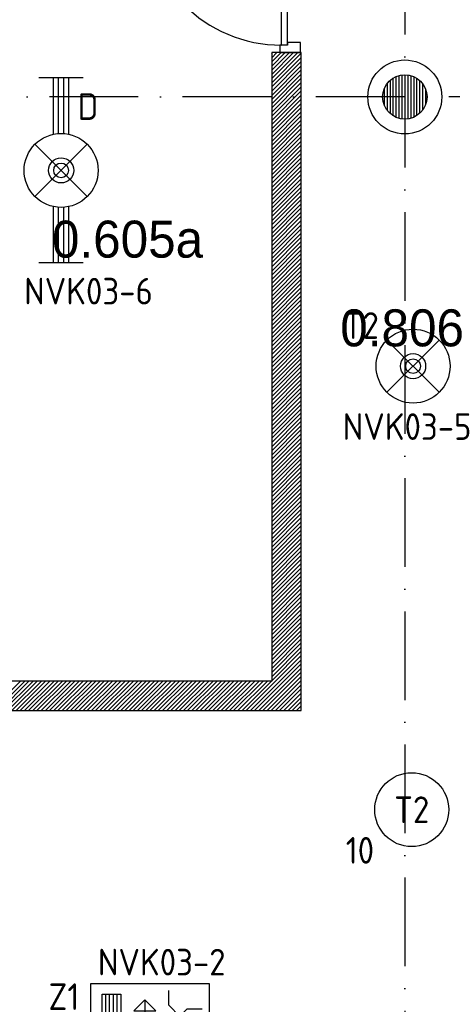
# Model space of a CAD drawing. Header units: millimetres. Extents: x -6587 to 112313, y 244 to 84344.
# Tile 49 of 58: x 73044 to 75969, y 41997 to 48655. Entities that reach past the tile are written whole.
import ezdxf
from ezdxf.enums import TextEntityAlignment as Align

# ---------------------------------------------------------------- set-up
doc = ezdxf.new("R2010")
doc.units = ezdxf.units.MM
doc.header["$LTSCALE"] = 100
doc.linetypes.add('DASHDOT', pattern=[9, 6, -1.5, 0, -1.5])
doc.layers.get('0').update_dxf_attribs({"linetype": 'CONTINUOUS'})
for name, color, linetype in [('AL$7----_STRAMIEN', 1, 'DASHDOT'), ('BOUW', 8, 'CONTINUOUS'), ('EB63101-_ATTRIB', 2, 'CONTINUOUS'), ('EB63202-_ATTRIB', 2, 'CONTINUOUS'), ('EB63501-_ATTRIB', 2, 'CONTINUOUS'), ('EL63101-_LICHT-ARM', 3, 'CONTINUOUS'), ('EL63202-_NOODVRL-TXT', 3, 'CONTINUOUS'), ('EL63501-_NOODVRL-ARM', 3, 'CONTINUOUS'), ('KABELGOOT', 8, 'CONTINUOUS')]:
    doc.layers.add(name, color=color, linetype=linetype)
doc.styles.add('1_8', font='iso', dxfattribs={"width": 0.7, "height": 1.8})
doc.styles.add('BURO-025', font='BUROFONT.shx', dxfattribs={"height": 250})
doc.styles.add('NORATT', font='isocp.shx')
doc.styles.get("Standard").update_dxf_attribs({"font": 'iso.shx'})
doc.styles.add('TECHNIC', font='technic_.ttf')

# ---------------------------------------------------------------- blocks, each defined once
blk = doc.blocks.new('ES3G01')
at = {"color": 0}
for p, q in [((-1.768, 1.768), (1.768, -1.768)), ((1.768, 1.768), (-1.768, -1.768))]:
    blk.add_line(p, q, dxfattribs=at)
at = {"color": 6}
blk.add_lwpolyline([(1.768, -1.768), (1.75, -1.75)], dxfattribs=at)
blk.add_circle((0, 0), 2.5)
at = {"color": 0}
for radius in [0.85, 0.5]:
    blk.add_circle((0, 0), radius, dxfattribs=at)
at = {"color": 6, "style": '1_8'}
for tag, flags, p in [('A_CODE', 8, (-3.5, 2.75)), ('SCHAK', 8, (3.5, 2.75)), ('GROEP', 8, (-3.5, -2.75)), ('KAST', 9, (3.5, -2.75))]:
    blk.add_attdef(tag, text='', height=1.8, dxfattribs=dict(at, flags=flags)).set_placement(p, align=Align.MIDDLE)
blk = doc.blocks.new('ES3N026')
for p, q in [((-1.5, 0.75), (-1, 0.25)), ((0.375, -0.875), (0.375, 0.875)), ((2.25, 1.25), (2.25, -1.25)), ((2.5, 1.25), (2.5, -1.25)), ((2.75, 1.25), (2.75, -1.25)), ((3, 1.25), (3, -1.25))]:
    blk.add_line(p, q)
for points in [[(4.013, 2.007), (4.013, -1.981), (-3.988, -1.981), (-3.988, 2.007)], [(3.25, -1.25), (2, -1.25), (2, 1.25), (3.25, 1.25)], [(0.375, -0.875), (1.125, -0.125), (-0.375, -0.125)]]:
    blk.add_lwpolyline(points, close=True)
for points in [[(-0.75, 1.5), (-2.5, -0.25), (-3.5, -0.25)], [(-1.25, 1), (-2.25, 1), (-2.75, 0.5)], [(-2, 0.25), (-1.25, -0.5), (-1.25, -1.5)]]:
    blk.add_lwpolyline(points)
at = {"color": 2, "style": '1_8', "flags": 8}
blk.add_attdef('NUMMER', text='', height=1.8, dxfattribs=at).set_placement((4, 3.75), align=Align.MIDDLE)
at = {"style": '1_8'}
for tag, flags, p in [('A_CODE', 8, (-3.5, 2.75)), ('SCHAK', 8, (3.5, 2.75)), ('GROEP', 8, (-3.5, -2.75)), ('KAST', 9, (3.5, -2.75))]:
    blk.add_attdef(tag, text='', height=1.8, dxfattribs=dict(at, flags=flags)).set_placement(p, align=Align.MIDDLE_CENTER)
blk = doc.blocks.new('ES3G00')
blk.add_circle((0, 0), 2.5)
blk.add_circle((0, 0), 2.5)
for tag, style, flags, p in [('GELIJK', 'NORATT', 9, (3.5, 5)), ('GELIJK', '1_8', 9, (3.5, 5)), ('SCHAK', 'NORATT', 8, (3.5, 2.75)), ('SCHAK', '1_8', 8, (3.5, 2.75)), ('A_CODE', 'NORATT', 8, (0, 0)), ('A_CODE', '1_8', 8, (0, 0)), ('GROEP', 'NORATT', 8, (-3.5, -2.75)), ('GROEP', '1_8', 8, (-3.5, -2.75)), ('KAST', 'NORATT', 9, (3.5, -2.75)), ('KAST', '1_8', 9, (3.5, -2.75))]:
    blk.add_attdef(tag, text='', height=1.8, dxfattribs=dict(style=style, flags=flags)).set_placement(p, align=Align.MIDDLE_CENTER)
blk = doc.blocks.new('EJ3T21')
at = {"color": 0}
for p, q in [((-6.25, -1.5), (-6.25, 1.5)), ((-1.768, 1.768), (1.768, -1.768)), ((1.768, 1.768), (-1.768, -1.768)), ((6.25, -1.5), (6.25, 1.5)), ((-6.25, 0.525), (-2.444, 0.525)), ((-6.25, 0.175), (-2.494, 0.175)), ((2.444, 0.525), (6.25, 0.525)), ((2.494, 0.175), (6.25, 0.175)), ((-6.25, -0.175), (-2.494, -0.175)), ((-6.25, -0.525), (-2.444, -0.525)), ((2.444, -0.525), (6.25, -0.525)), ((2.494, -0.175), (6.25, -0.175))]:
    blk.add_line(p, q, dxfattribs=at)
at = {"color": 6}
blk.add_lwpolyline([(1.768, -1.768), (1.75, -1.75)], dxfattribs=at)
at = {"color": 0}
for radius in [2.5, 0.85, 0.5]:
    blk.add_circle((0, 0), radius, dxfattribs=at)
at = {"color": 6, "style": '1_8'}
for tag, flags, p in [('A_CODE', 8, (-3.5, 2.75)), ('SCHAK', 8, (3.5, 2.75)), ('GROEP', 8, (-3.5, -2.75)), ('KAST', 9, (3.5, -2.75))]:
    blk.add_attdef(tag, text='', height=1.8, dxfattribs=dict(at, flags=flags)).set_placement(p, align=Align.MIDDLE)
blk = doc.blocks.new('XREF')
at = {"layer": 'BOUW'}
h = blk.add_hatch(dxfattribs=at)
h.set_pattern_fill('GEWPBET', color=256, scale=100, angle=90, style=0)
h.set_pattern_definition([(90, (231990.254, 61964.994), (-20, 1e-15), [])])
edge = h.paths.add_edge_path()
edge.add_arc((231990.3, 61965), 150, 0, 360)
at = {"layer": 'AL$7----_STRAMIEN', "color": 1}
for p, q in [((231990.3, 90889.9), (231990.3, 19147.8)), ((250890.3, 61965), (161095.9, 61965))]:
    blk.add_line(p, q, dxfattribs=at)
at = {"layer": 'BOUW'}
for p, q in [((231090.3, 62265.1), (231090.3, 58015.1)), ((231090.3, 62089), (231266.4, 62265.1)), ((231090.3, 62117.3), (231238.1, 62265.1)), ((231090.3, 62145.5), (231209.8, 62265.1)), ((231090.3, 62173.8), (231181.6, 62265.1)), ((231090.3, 62202.1), (231153.3, 62265.1)), ((231090.3, 62230.4), (231125, 62265.1)), ((231090.3, 62258.7), (231096.7, 62265.1)), ((231290.3, 62265.1), (231090.3, 62265.1)), ((231090.3, 62060.7), (231290.3, 62260.7)), ((231290.3, 57815.1), (231290.3, 62265.1)), ((231090.3, 62032.4), (231290.3, 62232.4)), ((231090.3, 62004.1), (231290.3, 62204.1)), ((231090.3, 61975.8), (231290.3, 62175.8)), ((231090.3, 61947.5), (231290.3, 62147.5)), ((231090.3, 61919.3), (231290.3, 62119.3)), ((231090.3, 61891), (231290.3, 62091)), ((231090.3, 61862.7), (231290.3, 62062.7)), ((231090.3, 61834.4), (231290.3, 62034.4)), ((231090.3, 61806.1), (231290.3, 62006.1)), ((231090.3, 61777.8), (231290.3, 61977.8)), ((231090.3, 61749.6), (231290.3, 61949.6)), ((231090.3, 61721.3), (231290.3, 61921.3)), ((231090.3, 61693), (231290.3, 61893)), ((231090.3, 61664.7), (231290.3, 61864.7)), ((231090.3, 61636.4), (231290.3, 61836.4)), ((231090.3, 61608.1), (231290.3, 61808.1)), ((231090.3, 61579.9), (231290.3, 61779.9)), ((231090.3, 61551.6), (231290.3, 61751.6)), ((231090.3, 61523.3), (231290.3, 61723.3)), ((231090.3, 61495), (231290.3, 61695)), ((231090.3, 61466.7), (231290.3, 61666.7)), ((231090.3, 61438.4), (231290.3, 61638.4)), ((231090.3, 61410.1), (231290.3, 61610.1)), ((231090.3, 61381.9), (231290.3, 61581.9)), ((231090.3, 61353.6), (231290.3, 61553.6)), ((231090.3, 61325.3), (231290.3, 61525.3)), ((231090.3, 61297), (231290.3, 61497)), ((231090.3, 61268.7), (231290.3, 61468.7)), ((231090.3, 61240.4), (231290.3, 61440.4)), ((231090.3, 61212.2), (231290.3, 61412.2)), ((231090.3, 61183.9), (231290.3, 61383.9)), ((231090.3, 61155.6), (231290.3, 61355.6)), ((231090.3, 61127.3), (231290.3, 61327.3)), ((231090.3, 61099), (231290.3, 61299)), ((231090.3, 61070.7), (231290.3, 61270.7)), ((231090.3, 61042.5), (231290.3, 61242.5)), ((231090.3, 61014.2), (231290.3, 61214.2)), ((231090.3, 60985.9), (231290.3, 61185.9)), ((231090.3, 60957.6), (231290.3, 61157.6)), ((231090.3, 60929.3), (231290.3, 61129.3)), ((231090.3, 60901), (231290.3, 61101)), ((231090.3, 60872.7), (231290.3, 61072.7)), ((231090.3, 60844.5), (231290.3, 61044.5)), ((231090.3, 60816.2), (231290.3, 61016.2)), ((231090.3, 60787.9), (231290.3, 60987.9)), ((231090.3, 60759.6), (231290.3, 60959.6)), ((231090.3, 60731.3), (231290.3, 60931.3)), ((231090.3, 60703), (231290.3, 60903)), ((231090.3, 60674.8), (231290.3, 60874.8)), ((231090.3, 60646.5), (231290.3, 60846.5)), ((231090.3, 60618.2), (231290.3, 60818.2)), ((231090.3, 60589.9), (231290.3, 60789.9)), ((231090.3, 60561.6), (231290.3, 60761.6)), ((231090.3, 60533.3), (231290.3, 60733.3)), ((231090.3, 60505), (231290.3, 60705)), ((231090.3, 60476.8), (231290.3, 60676.8)), ((231090.3, 60448.5), (231290.3, 60648.5)), ((231090.3, 60420.2), (231290.3, 60620.2)), ((231090.3, 60391.9), (231290.3, 60591.9)), ((231090.3, 60363.6), (231290.3, 60563.6)), ((231090.3, 60335.3), (231290.3, 60535.3)), ((231090.3, 60307.1), (231290.3, 60507.1)), ((231090.3, 60278.8), (231290.3, 60478.8)), ((231090.3, 60250.5), (231290.3, 60450.5)), ((231090.3, 60222.2), (231290.3, 60422.2)), ((231090.3, 60193.9), (231290.3, 60393.9)), ((231090.3, 60165.6), (231290.3, 60365.6)), ((231090.3, 60137.4), (231290.3, 60337.4)), ((231090.3, 60109.1), (231290.3, 60309.1)), ((231090.3, 60080.8), (231290.3, 60280.8)), ((231090.3, 60052.5), (231290.3, 60252.5)), ((231090.3, 60024.2), (231290.3, 60224.2)), ((231090.3, 59995.9), (231290.3, 60195.9)), ((231090.3, 59967.6), (231290.3, 60167.6)), ((231090.3, 59939.4), (231290.3, 60139.4)), ((231090.3, 59911.1), (231290.3, 60111.1)), ((231090.3, 59882.8), (231290.3, 60082.8)), ((231090.3, 59854.5), (231290.3, 60054.5)), ((231090.3, 59826.2), (231290.3, 60026.2)), ((231090.3, 59797.9), (231290.3, 59997.9)), ((231090.3, 59769.7), (231290.3, 59969.7)), ((231090.3, 59741.4), (231290.3, 59941.4)), ((231090.3, 59713.1), (231290.3, 59913.1)), ((231090.3, 59684.8), (231290.3, 59884.8)), ((231090.3, 59656.5), (231290.3, 59856.5)), ((231090.3, 59628.2), (231290.3, 59828.2)), ((231090.3, 59600), (231290.3, 59800)), ((231090.3, 59571.7), (231290.3, 59771.7)), ((231090.3, 59543.4), (231290.3, 59743.4)), ((231090.3, 59515.1), (231290.3, 59715.1)), ((231090.3, 59486.8), (231290.3, 59686.8)), ((231090.3, 59458.5), (231290.3, 59658.5)), ((231090.3, 59430.2), (231290.3, 59630.2)), ((231090.3, 59402), (231290.3, 59602)), ((231090.3, 59373.7), (231290.3, 59573.7)), ((231090.3, 59345.4), (231290.3, 59545.4)), ((231090.3, 59317.1), (231290.3, 59517.1)), ((231090.3, 59288.8), (231290.3, 59488.8)), ((231090.3, 59260.5), (231290.3, 59460.5)), ((231090.3, 59232.3), (231290.3, 59432.3)), ((231090.3, 59204), (231290.3, 59404)), ((231090.3, 59175.7), (231290.3, 59375.7)), ((231090.3, 59147.4), (231290.3, 59347.4)), ((231090.3, 59119.1), (231290.3, 59319.1)), ((231090.3, 59090.8), (231290.3, 59290.8)), ((231090.3, 59062.6), (231290.3, 59262.6)), ((231090.3, 59034.3), (231290.3, 59234.3)), ((231090.3, 59006), (231290.3, 59206)), ((231090.3, 58977.7), (231290.3, 59177.7)), ((231090.3, 58949.4), (231290.3, 59149.4)), ((231090.3, 58921.1), (231290.3, 59121.1)), ((231090.3, 58892.8), (231290.3, 59092.8)), ((231090.3, 58864.6), (231290.3, 59064.6)), ((231090.3, 58836.3), (231290.3, 59036.3)), ((231090.3, 58808), (231290.3, 59008)), ((231090.3, 58779.7), (231290.3, 58979.7)), ((231090.3, 58751.4), (231290.3, 58951.4)), ((231090.3, 58723.1), (231290.3, 58923.1)), ((231090.3, 58694.9), (231290.3, 58894.9)), ((231090.3, 58666.6), (231290.3, 58866.6)), ((231090.3, 58638.3), (231290.3, 58838.3)), ((231090.3, 58610), (231290.3, 58810)), ((231090.3, 58581.7), (231290.3, 58781.7)), ((231090.3, 58553.4), (231290.3, 58753.4)), ((231090.3, 58525.2), (231290.3, 58725.2)), ((231090.3, 58496.9), (231290.3, 58696.9)), ((231090.3, 58468.6), (231290.3, 58668.6)), ((231090.3, 58440.3), (231290.3, 58640.3)), ((231090.3, 58412), (231290.3, 58612)), ((231090.3, 58383.7), (231290.3, 58583.7)), ((231090.3, 58355.4), (231290.3, 58555.4)), ((231090.3, 58327.2), (231290.3, 58527.2)), ((231090.3, 58298.9), (231290.3, 58498.9)), ((231090.3, 58270.6), (231290.3, 58470.6)), ((231090.3, 58242.3), (231290.3, 58442.3)), ((231090.3, 58214), (231290.3, 58414)), ((231090.3, 58185.7), (231290.3, 58385.7)), ((231090.3, 58157.5), (231290.3, 58357.5)), ((231090.3, 58129.2), (231290.3, 58329.2)), ((231090.3, 58100.9), (231290.3, 58300.9)), ((231090.3, 58072.6), (231290.3, 58272.6)), ((231090.3, 58044.3), (231290.3, 58244.3)), ((231090.3, 58016), (231290.3, 58216)), ((230917.6, 57815.1), (231290.3, 58187.7)), ((230945.9, 57815.1), (231290.3, 58159.5)), ((230974.2, 57815.1), (231290.3, 58131.2)), ((231002.5, 57815.1), (231290.3, 58102.9)), ((231030.8, 57815.1), (231290.3, 58074.6)), ((229192.3, 57815.1), (229392.3, 58015.1)), ((229220.6, 57815.1), (229420.6, 58015.1)), ((229248.9, 57815.1), (229448.9, 58015.1)), ((229277.1, 57815.1), (229477.1, 58015.1)), ((231090.3, 58015.1), (229290.3, 58015.1)), ((229305.4, 57815.1), (229505.4, 58015.1)), ((229333.7, 57815.1), (229533.7, 58015.1)), ((229362, 57815.1), (229562, 58015.1)), ((229390.3, 57815.1), (229590.3, 58015.1)), ((229418.6, 57815.1), (229618.6, 58015.1)), ((229446.9, 57815.1), (229646.9, 58015.1)), ((229475.1, 57815.1), (229675.1, 58015.1)), ((229503.4, 57815.1), (229703.4, 58015.1)), ((229531.7, 57815.1), (229731.7, 58015.1)), ((229560, 57815.1), (229760, 58015.1)), ((229588.3, 57815.1), (229788.3, 58015.1)), ((229616.6, 57815.1), (229816.6, 58015.1)), ((229644.8, 57815.1), (229844.8, 58015.1)), ((229673.1, 57815.1), (229873.1, 58015.1)), ((229701.4, 57815.1), (229901.4, 58015.1)), ((229729.7, 57815.1), (229929.7, 58015.1)), ((229758, 57815.1), (229958, 58015.1)), ((229786.3, 57815.1), (229986.3, 58015.1)), ((229814.6, 57815.1), (230014.6, 58015.1)), ((229842.8, 57815.1), (230042.8, 58015.1)), ((229871.1, 57815.1), (230071.1, 58015.1)), ((229899.4, 57815.1), (230099.4, 58015.1)), ((229927.7, 57815.1), (230127.7, 58015.1)), ((229956, 57815.1), (230156, 58015.1)), ((229984.3, 57815.1), (230184.3, 58015.1)), ((230012.5, 57815.1), (230212.5, 58015.1)), ((230040.8, 57815.1), (230240.8, 58015.1)), ((230069.1, 57815.1), (230269.1, 58015.1)), ((230097.4, 57815.1), (230297.4, 58015.1)), ((230125.7, 57815.1), (230325.7, 58015.1)), ((230154, 57815.1), (230354, 58015.1)), ((230182.2, 57815.1), (230382.2, 58015.1)), ((230210.5, 57815.1), (230410.5, 58015.1)), ((230238.8, 57815.1), (230438.8, 58015.1)), ((230267.1, 57815.1), (230467.1, 58015.1)), ((230295.4, 57815.1), (230495.4, 58015.1)), ((230323.7, 57815.1), (230523.7, 58015.1)), ((230352, 57815.1), (230552, 58015.1)), ((230380.2, 57815.1), (230580.2, 58015.1)), ((230408.5, 57815.1), (230608.5, 58015.1)), ((230436.8, 57815.1), (230636.8, 58015.1)), ((230465.1, 57815.1), (230665.1, 58015.1)), ((230493.4, 57815.1), (230693.4, 58015.1)), ((230521.7, 57815.1), (230721.7, 58015.1)), ((230549.9, 57815.1), (230749.9, 58015.1)), ((230578.2, 57815.1), (230778.2, 58015.1)), ((230606.5, 57815.1), (230806.5, 58015.1)), ((230634.8, 57815.1), (230834.8, 58015.1)), ((230663.1, 57815.1), (230863.1, 58015.1)), ((230691.4, 57815.1), (230891.4, 58015.1)), ((230719.6, 57815.1), (230919.6, 58015.1)), ((230747.9, 57815.1), (230947.9, 58015.1)), ((230776.2, 57815.1), (230976.2, 58015.1)), ((230804.5, 57815.1), (231004.5, 58015.1)), ((230832.8, 57815.1), (231032.8, 58015.1)), ((230861.1, 57815.1), (231061.1, 58015.1)), ((230889.4, 57815.1), (231089.4, 58015.1)), ((231059.1, 57815.1), (231290.3, 58046.3)), ((231087.3, 57815.1), (231290.3, 58018)), ((231115.6, 57815.1), (231290.3, 57989.8)), ((231143.9, 57815.1), (231290.3, 57961.5)), ((231172.2, 57815.1), (231290.3, 57933.2)), ((231200.5, 57815.1), (231290.3, 57904.9)), ((231228.8, 57815.1), (231290.3, 57876.6)), ((229290.3, 57815.1), (231290.3, 57815.1)), ((231257, 57815.1), (231290.3, 57848.3)), ((231285.3, 57815.1), (231290.3, 57820.1))]:
    blk.add_line(p, q, dxfattribs=at)
for points in [[(231156.8, 62315.1), (231156.8, 63249.1)], [(231196.8, 62315.1), (231196.8, 63249.1)], [(231145.8, 62265.1), (231284.8, 62265.1), (231284.8, 62332.1), (231196.8, 62332.1), (231196.8, 62315.1), (231145.8, 62315.1), (231145.8, 62265.1)]]:
    blk.add_lwpolyline(points, dxfattribs=at)
for radius in [250, 150]:
    blk.add_circle((231990.3, 61965), radius, dxfattribs=at)
blk.add_arc((231156.8, 63249.1), 934, 180, 270, dxfattribs=at)
at = {"layer": 'BOUW', "style": 'BURO-025'}
for s, p in [('0.605a', (229604.2, 60878.3)), ('0.806', (231553.7, 60278.4))]:
    blk.add_text(s, height=250, dxfattribs=at).set_placement(p)
at = {"layer": 'BOUW', "style": 'TECHNIC'}
for tag, p in [('TKC', (236228.5, 52184.8)), ('BALIE', (236228.5, 51894.3))]:
    blk.add_attdef(tag, text='', height=250, dxfattribs=at).set_placement(p, align=Align.CENTER)
at = {"layer": 'KABELGOOT', "color": 8, "flags": 3}
blk.add_attdef('HULPSTUK', (188825.4, 76010.1, 3650), '', height=1, rotation=180, dxfattribs=at)
blk.add_attdef('HULPSTUK', (182644.4, 45781.1, 3650), '', height=1, dxfattribs=at)

msp = doc.modelspace()

# ---------------------------------------------------------------- block references
at = {"layer": 'EL63101-_LICHT-ARM'}
msp.add_blockref('XREF', (-156342.1, -13832.1), dxfattribs=at)
ref = msp.add_blockref('ES3G00', (75694.6, 43313.2, 3500), dxfattribs=dict(at, xscale=100, yscale=100, zscale=100))
ref.add_attrib('A_CODE', 'T2', dxfattribs={"layer": 'EB63101-_ATTRIB', "color": 1, "height": 180, "style": '1_8', "flags": 8}).set_placement((75694.6, 43313.2, 3500), align=Align.MIDDLE)
ref.add_attrib('GROEP', '10', dxfattribs={"layer": 'EB63101-_ATTRIB', "color": 1, "height": 180, "style": '1_8', "flags": 8}).set_placement((75344.6, 43038.2, 3500), align=Align.MIDDLE)
at = {"layer": 'EL63202-_NOODVRL-TXT'}
ref = msp.add_blockref('ES3N026', (73927.6, 41940.4), dxfattribs=dict(at, xscale=100, yscale=100, zscale=100, rotation=180))
ref.add_attrib('A_CODE', 'Z1', dxfattribs={"layer": 'EB63202-_ATTRIB', "color": 1, "height": 180, "style": '1_8', "flags": 8}).set_placement((73343.4, 42048.6), align=Align.MIDDLE_CENTER)
ref.add_attrib('GROEP', 'NVK03-2', dxfattribs={"layer": 'EB63202-_ATTRIB', "color": 1, "height": 180, "style": '1_8', "flags": 8}).set_placement((74004.5, 42282.1), align=Align.MIDDLE_CENTER)
at = {"layer": 'EL63501-_NOODVRL-ARM'}
ref = msp.add_blockref('EJ3T21', (73324.4, 47636), dxfattribs=dict(at, xscale=100, yscale=100, zscale=100, rotation=89.99999999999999))
ref.add_attrib('A_CODE', 'D', dxfattribs={"layer": 'EB63501-_ATTRIB', "color": 1, "height": 180, "style": '1_8', "flags": 8}).set_placement((73506.3, 48067.9), align=Align.MIDDLE)
ref.add_attrib('GROEP', 'NVK03-6', dxfattribs={"layer": 'EB63501-_ATTRIB', "color": 1, "height": 180, "style": '1_8', "flags": 8}).set_placement((73509.5, 46819.8), align=Align.MIDDLE)
ref = msp.add_blockref('ES3G01', (75704, 46312.4), dxfattribs=dict(at, xscale=100, yscale=100, zscale=100))
ref.add_attrib('A_CODE', 'T2', dxfattribs={"layer": 'EB63501-_ATTRIB', "color": 1, "height": 180, "style": '1_8', "flags": 8}).set_placement((75354, 46587.4), align=Align.MIDDLE)
ref.add_attrib('GROEP', 'NVK03-5', dxfattribs={"layer": 'EB63501-_ATTRIB', "color": 1, "height": 180, "style": '1_8', "flags": 8}).set_placement((75663.3, 45903.9), align=Align.MIDDLE)

doc.saveas('drawing.dxf')
